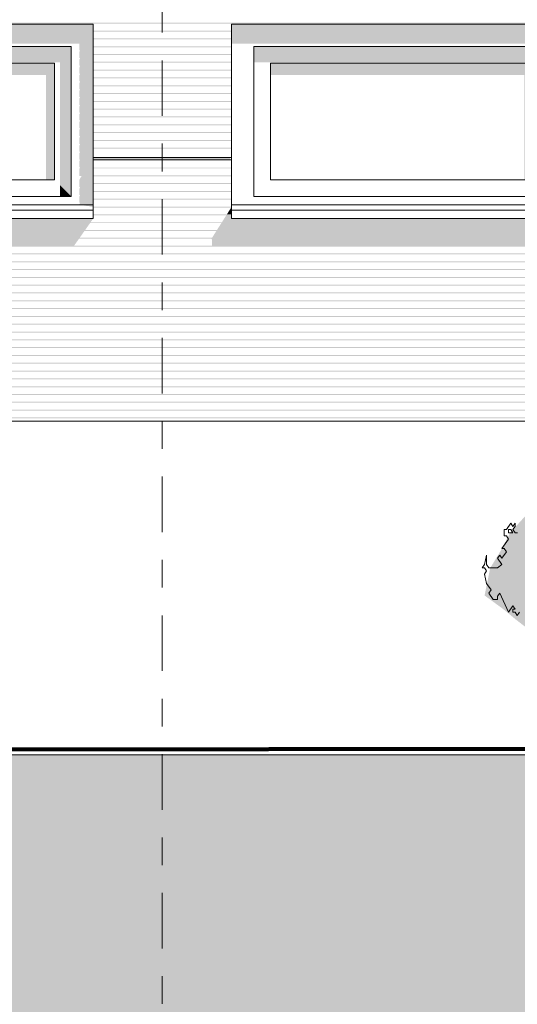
# Model space of a CAD drawing. Header units: metres. Extents: x -111 to -1, y -8 to 26.
# Tile 95 of 209: x -28.26 to -26.47, y -0.9 to 2.65. Entities that reach past the tile are written whole.
import ezdxf
from ezdxf.enums import TextEntityAlignment as Align

# ---------------------------------------------------------------- set-up
doc = ezdxf.new("R2010")
doc.units = ezdxf.units.M
doc.header["$MEASUREMENT"] = 0
doc.linetypes.add('Raster', pattern=[0.4, 0.2, -0.1, 0, -0.1])
for name, color, linetype in [('10 Fassade', 7, 'Continuous'), ('10 Wand außen', 7, 'Continuous'), ('60 Auffüllung gesamt', 7, 'Continuous'), ('60 Gelände 2D Übersicht', 7, 'Continuous'), ('60 Pflanzen außen', 7, 'Continuous'), ('90 Achsraster', 7, 'Continuous'), ('94 Genehmigungsplanung Bemaßung', 7, 'Continuous')]:
    doc.layers.add(name, color=color, linetype=linetype)
doc.styles.add('ERSTELLTER_STIL_1', font='arial.ttf')
doc.styles.add('ERSTELLTER_STIL_2', font='arial.ttf')
doc.dimstyles.new('ERSTELLTER_STIL__1', dxfattribs={"dimtxt": 0.25, "dimasz": 0.19, "dimexe": 0.18, "dimexo": 0.1, "dimgap": 0, "dimtad": 1, "dimtih": 1, "dimtoh": 1, "dimzin": 0, "dimdsep": 46, "dimtxsty": 'ERSTELLTER_STIL_2', "dimblk": 'ARROWHEAD_6', "dimblk1": 'ARROWHEAD_6', "dimblk2": 'ARROWHEAD_6', "dimcen": 0.09, "dimclrd": 7, "dimclre": 7, "dimclrt": 7, "dimazin": 0, "dimtfac": 1, "dimtdec": 4, "dimtmove": 0, "dimatfit": 3, "dimfxl": 1, "dimtolj": 1, "dimtzin": 0, "dimarcsym": 0})

# ---------------------------------------------------------------- blocks, each defined once
blk = doc.blocks.new('Sträucher 27[10]_1', base_point=(-25.9018, 0.0192))
at = {"layer": '60 Pflanzen außen', "linetype": 'Continuous', "lineweight": 0, "true_color": 0xffffff}
h = blk.add_hatch(color=7, dxfattribs=at)
h.paths.add_polyline_path([(-26.0718, 0.0192), (-25.8239, 0.0192), (-25.7899, 0.1082), (-25.7627, 0.0654), (-25.69, 0.0192), (-25.6424, 0.0588), (-25.5698, 0.0192), (-25.5221, 0.0555), (-25.5289, 0.0818), (-25.5357, 0.164), (-25.4994, 0.1739), (-25.4835, 0.2561), (-25.4313, 0.2561), (-25.4063, 0.3185), (-25.4086, 0.4678), (-25.3859, 0.5302), (-25.3087, 0.5237), (-25.2747, 0.5828), (-25.2906, 0.642), (-25.2815, 0.7012), (-25.2452, 0.7242), (-25.2057, 0.8129), (-25.2928, 0.9379), (-25.2724, 1.0562), (-25.2951, 1.0989), (-25.3132, 1.1811), (-25.3772, 1.2929), (-25.418, 1.2896), (-25.4453, 1.2272), (-25.502, 1.2535), (-25.4839, 1.3094), (-25.5633, 1.3751), (-25.6314, 1.385), (-25.6745, 1.3817), (-25.738, 1.2995), (-25.7267, 1.3455), (-25.7108, 1.4474), (-25.7312, 1.5074), (-25.8061, 1.4672), (-25.847, 1.4442), (-25.8855, 1.5074), (-25.9287, 1.4573), (-25.9718, 1.3949), (-25.9672, 1.3456), (-25.9582, 1.2601), (-25.9922, 1.2305), (-26.0172, 1.316), (-26.0308, 1.3883), (-26.0671, 1.3686), (-26.0966, 1.2634), (-26.1284, 1.1713), (-26.1556, 1.2502), (-26.2055, 1.2667), (-26.2873, 1.2305), (-26.3145, 1.1306), (-26.3327, 1.0616), (-26.4257, 1.0254), (-26.4393, 0.861), (-26.4961, 0.7986), (-26.5347, 0.7263), (-26.5687, 0.6704), (-26.5888, 0.5718), (-26.5211, 0.5225), (-26.4734, 0.483), (-26.4053, 0.4304), (-26.3531, 0.3778), (-26.3214, 0.3318), (-26.2896, 0.22), (-26.2147, 0.243), (-26.1398, 0.2463), (-26.1081, 0.2134), (-26.074, 0.1608), (-26.0899, 0.0885)])
h.paths.add_polyline_path([(-25.7331, 0.3054), (-25.6446, 0.4468), (-25.5992, 0.4566), (-25.606, 0.4073)], flags=0)
at = {"layer": '60 Pflanzen außen', "color": 8, "linetype": 'Continuous', "lineweight": 18}
for p, q in [((-26.4944, 0.8321), (-26.5103, 0.8092)), ((-26.4865, 0.8206), (-26.4944, 0.8321)), ((-26.4786, 0.8321), (-26.4865, 0.8206)), ((-26.4865, 0.8092), (-26.4786, 0.8206)), ((-26.4786, 0.8206), (-26.4786, 0.8321)), ((-26.5103, 0.8092), (-26.5182, 0.8092)), ((-26.5182, 0.8092), (-26.5182, 0.7863)), ((-26.5182, 0.7863), (-26.5103, 0.7863)), ((-26.5103, 0.7863), (-26.5024, 0.7748)), ((-26.5023, 0.8092), (-26.5024, 0.7977)), ((-26.5024, 0.7977), (-26.4865, 0.7977)), ((-26.4944, 0.8092), (-26.5023, 0.8092)), ((-26.4865, 0.7977), (-26.4944, 0.8092)), ((-26.4786, 0.7977), (-26.4865, 0.8092)), ((-26.4707, 0.7977), (-26.4786, 0.7977)), ((-26.5024, 0.7748), (-26.5261, 0.7405)), ((-26.5814, 0.7176), (-26.5893, 0.6833)), ((-26.5814, 0.6833), (-26.5814, 0.7176)), ((-26.534, 0.7176), (-26.5419, 0.7061)), ((-26.5261, 0.7061), (-26.534, 0.7176)), ((-26.5261, 0.7405), (-26.5182, 0.7405)), ((-26.5103, 0.729), (-26.5261, 0.7061)), ((-26.5182, 0.7405), (-26.5103, 0.729)), ((-26.5893, 0.6833), (-26.5972, 0.6718)), ((-26.5735, 0.6718), (-26.5814, 0.6833)), ((-26.5419, 0.7061), (-26.5261, 0.6832)), ((-26.5261, 0.6832), (-26.5419, 0.6718)), ((-26.5972, 0.6718), (-26.5893, 0.6718)), ((-26.5893, 0.6718), (-26.5814, 0.6604)), ((-26.5814, 0.6604), (-26.5893, 0.6489)), ((-26.5893, 0.6489), (-26.5814, 0.6146)), ((-26.5419, 0.6718), (-26.5735, 0.6718)), ((-26.5814, 0.6146), (-26.5656, 0.5917)), ((-26.5656, 0.5917), (-26.5735, 0.5802)), ((-26.5735, 0.5802), (-26.5577, 0.5573)), ((-26.5419, 0.5688), (-26.534, 0.5802)), ((-26.5419, 0.5573), (-26.5419, 0.5688)), ((-26.534, 0.5802), (-26.5024, 0.5115)), ((-26.5577, 0.5573), (-26.5419, 0.5573)), ((-26.5024, 0.5115), (-26.4866, 0.5344)), ((-26.4866, 0.5344), (-26.4787, 0.523)), ((-26.4787, 0.523), (-26.4866, 0.523)), ((-26.4866, 0.523), (-26.4866, 0.5115)), ((-26.4866, 0.5115), (-26.4787, 0.5115)), ((-26.4787, 0.5115), (-26.4708, 0.5001)), ((-26.4708, 0.5001), (-26.4629, 0.5115))]:
    blk.add_line(p, q, dxfattribs=at)
blk = doc.blocks.new('*D120', base_point=(-27236.1321, 0))
at = {"layer": '94 Genehmigungsplanung Bemaßung', "color": 7, "linetype": 'Continuous', "lineweight": 13}
for p, q in [((-58.1625, 9.3843), (-58.1625, 9.7593)), ((-17.3411, 9.3843), (-17.3411, 9.7593)), ((-58.0625, 9.6718), (-58.2625, 9.4718)), ((-17.2411, 9.6718), (-17.4411, 9.4718)), ((-58.3125, 9.5718), (-58.1625, 9.5718)), ((-58.1625, 9.5718), (-17.3411, 9.5718))]:
    blk.add_line(p, q, dxfattribs=at)
at = {"layer": '94 Genehmigungsplanung Bemaßung', "color": 7, "lineweight": 13, "insert": (-38.1808, 9.6218), "char_height": 0.25, "attachment_point": 7, "style": 'ERSTELLTER_STIL_2'}
blk.add_mtext('\\A1;{\\pql;\\fArial|b0|i0|c0|p0;\\W1.000000;40,82}', dxfattribs=at)
blk = doc.blocks.new('ARROWHEAD_6')
at = {"color": 0, "linetype": 'Continuous', "lineweight": 0}
for p, q in [((-0.5, -0.5), (0.5, 0.5)), ((0, 0), (-1, 0))]:
    blk.add_line(p, q, dxfattribs=at)
blk = doc.blocks.new('Standard-Rastermarker[19]_1', base_point=(-27.7511, 10))
at = {"layer": '90 Achsraster', "color": 14, "linetype": 'Raster', "lineweight": 18, "true_color": 0xa80000}
blk.add_line((-27.7511, 9), (-27.7511, -1), dxfattribs=at)
at = {"layer": '90 Achsraster', "color": 14, "lineweight": 18, "true_color": 0xa80000, "style": 'ERSTELLTER_STIL_1'}
for tag, p in [('AC_MarkerText_1_0', (-27.7511, 10.5)), ('AC_MarkerText_1_1', (-27.7511, -2.2))]:
    blk.add_attdef(tag, text='', height=0.3, rotation=360, dxfattribs=at).set_placement(p, align=Align.TOP_CENTER)

msp = doc.modelspace()

# ---------------------------------------------------------------- hatches: boundary and pattern name
at = {"layer": '10 Fassade', "linetype": 'Continuous', "lineweight": 0, "true_color": 0x000000}
for points in [[(-37.7011, 2.6354), (-37.7011, 2.6324), (-17.8011, 2.6324), (-17.8011, 2.6354)], [(-37.7011, 2.6319), (-17.9665, 2.6319), (-17.964, 2.6294), (-17.8274, 2.6294), (-17.8299, 2.6319), (-17.8011, 2.6319), (-17.8011, 2.6324), (-37.7011, 2.6324)], [(-27.9997, 2.6073), (-27.9997, 2.6043), (-27.5011, 2.6043), (-27.5011, 2.6073)], [(-27.9997, 2.6038), (-27.5036, 2.6038), (-27.5011, 2.6043), (-27.9997, 2.6043)], [(-27.9997, 2.5791), (-27.9997, 2.5761), (-27.5011, 2.5761), (-27.5011, 2.5791)], [(-27.9997, 2.5756), (-27.5036, 2.5756), (-27.5011, 2.5761), (-27.9997, 2.5761)], [(-27.9997, 2.551), (-27.9997, 2.548), (-27.5011, 2.548), (-27.5011, 2.551)], [(-27.9997, 2.5475), (-27.5036, 2.5475), (-27.5011, 2.548), (-27.9997, 2.548)], [(-27.9997, 2.5229), (-27.9997, 2.5199), (-27.5011, 2.5199), (-27.5011, 2.5229)], [(-27.9997, 2.5193), (-27.5036, 2.5193), (-27.5011, 2.5199), (-27.9997, 2.5199)], [(-27.9997, 2.4947), (-27.9997, 2.4917), (-27.5011, 2.4917), (-27.5011, 2.4947)], [(-27.9997, 2.4912), (-27.5036, 2.4912), (-27.5011, 2.4917), (-27.9997, 2.4917)], [(-27.9997, 2.4666), (-27.9997, 2.4636), (-27.5011, 2.4636), (-27.5011, 2.4666)], [(-27.9997, 2.4631), (-27.5036, 2.4631), (-27.5011, 2.4636), (-27.9997, 2.4636)], [(-27.9997, 2.4384), (-27.9997, 2.4354), (-27.5011, 2.4354), (-27.5011, 2.4384)], [(-27.9997, 2.4349), (-27.5036, 2.4349), (-27.5011, 2.4354), (-27.9997, 2.4354)], [(-27.9997, 2.4103), (-27.9997, 2.4073), (-27.5011, 2.4073), (-27.5011, 2.4103)], [(-27.9997, 2.4068), (-27.5036, 2.4068), (-27.5011, 2.4073), (-27.9997, 2.4073)], [(-27.9997, 2.3821), (-27.9997, 2.3791), (-27.5011, 2.3791), (-27.5011, 2.3821)], [(-27.9997, 2.3786), (-27.5036, 2.3786), (-27.5011, 2.3791), (-27.9997, 2.3791)], [(-27.9997, 2.354), (-27.9997, 2.351), (-27.5011, 2.351), (-27.5011, 2.354)], [(-27.9997, 2.3505), (-27.5036, 2.3505), (-27.5011, 2.351), (-27.9997, 2.351)], [(-27.9997, 2.3259), (-27.9997, 2.3229), (-27.5011, 2.3229), (-27.5011, 2.3259)], [(-27.9997, 2.3223), (-27.5036, 2.3223), (-27.5011, 2.3229), (-27.9997, 2.3229)], [(-27.9997, 2.2977), (-27.9997, 2.2947), (-27.5011, 2.2947), (-27.5011, 2.2977)], [(-27.9997, 2.2942), (-27.5036, 2.2942), (-27.5011, 2.2947), (-27.9997, 2.2947)], [(-27.9997, 2.2696), (-27.9997, 2.2666), (-27.5011, 2.2666), (-27.5011, 2.2696)], [(-27.9997, 2.2661), (-27.5036, 2.2661), (-27.5011, 2.2666), (-27.9997, 2.2666)], [(-27.9997, 2.2414), (-27.9997, 2.2384), (-27.5011, 2.2384), (-27.5011, 2.2414)], [(-27.9997, 2.2379), (-27.5036, 2.2379), (-27.5011, 2.2384), (-27.9997, 2.2384)], [(-27.9997, 2.2133), (-27.9997, 2.2103), (-27.5011, 2.2103), (-27.5011, 2.2133)], [(-27.9997, 2.2098), (-27.5036, 2.2098), (-27.5011, 2.2103), (-27.9997, 2.2103)], [(-27.9997, 2.1851), (-27.9997, 2.1821), (-27.5011, 2.1821), (-27.5011, 2.1851)], [(-27.9997, 2.1816), (-27.5036, 2.1816), (-27.5011, 2.1821), (-27.9997, 2.1821)], [(-27.9997, 2.1505), (-27.9997, 2.145), (-27.5066, 2.145), (-27.5059, 2.1473), (-27.5059, 2.1505)], [(-27.9997, 2.145), (-27.9997, 2.1429), (-27.5068, 2.1429), (-27.5066, 2.145)], [(-27.9997, 2.1429), (-27.9997, 2.142), (-27.5071, 2.142), (-27.5066, 2.1427), (-27.5068, 2.1429)], [(-27.5011, 2.1139), (-27.9997, 2.1139), (-27.9997, 2.1109), (-27.5011, 2.1109)], [(-27.9997, 2.1109), (-27.9997, 2.1104), (-27.5036, 2.1104), (-27.5011, 2.1109)], [(-27.5011, 2.0857), (-27.9997, 2.0857), (-27.9997, 2.0827), (-27.5011, 2.0827)], [(-27.9997, 2.0827), (-27.9997, 2.0822), (-27.5036, 2.0822), (-27.5011, 2.0827)], [(-27.5011, 2.0576), (-27.9997, 2.0576), (-27.9997, 2.0546), (-27.5011, 2.0546)], [(-27.9997, 2.0546), (-27.9997, 2.0541), (-27.5036, 2.0541), (-27.5011, 2.0546)], [(-27.5011, 2.0294), (-27.9997, 2.0294), (-27.9997, 2.0264), (-27.5011, 2.0264)], [(-27.9997, 2.0264), (-27.9997, 2.0259), (-27.5036, 2.0259), (-27.5011, 2.0264)], [(-27.5011, 2.0013), (-27.9997, 2.0013), (-27.9997, 1.9983), (-27.5011, 1.9983)], [(-27.9997, 1.9983), (-27.9997, 1.9978), (-27.5036, 1.9978), (-27.5011, 1.9983)], [(-27.5011, 1.9732), (-27.9997, 1.9732), (-27.9997, 1.9701), (-27.5011, 1.9701)], [(-27.9997, 1.9696), (-27.5036, 1.9696), (-27.5025, 1.9699), (-27.5039, 1.9672), (-27.5011, 1.9672), (-27.5011, 1.9701), (-27.9997, 1.9701)], [(-27.5039, 1.9672), (-27.5179, 1.945), (-27.5011, 1.945), (-27.5011, 1.9672)], [(-37.7011, 1.9139), (-17.8011, 1.9139), (-17.8011, 1.9169), (-37.7011, 1.9169)], [(-32.5357, 1.9169), (-28.009, 1.9169), (-27.9997, 1.93), (-32.5011, 1.93), (-32.5011, 1.939), (-32.5217, 1.939)], [(-27.5011, 1.945), (-27.9997, 1.945), (-27.9997, 1.942), (-27.5011, 1.942)], [(-27.9997, 1.9415), (-27.5204, 1.9415), (-27.5217, 1.939), (-27.5011, 1.939), (-27.5011, 1.942), (-27.9997, 1.942)], [(-27.5357, 1.9169), (-23.009, 1.9169), (-22.9997, 1.93), (-27.5011, 1.93), (-27.5011, 1.939), (-27.5217, 1.939)], [(-37.7011, 1.9139), (-37.7011, 1.9134), (-37.5382, 1.9134), (-37.5395, 1.9109), (-33.0132, 1.9109), (-33.0115, 1.9134), (-32.5382, 1.9134), (-32.5395, 1.9109), (-28.0132, 1.9109), (-28.0115, 1.9134), (-27.5382, 1.9134), (-27.5395, 1.9109), (-23.0132, 1.9109), (-23.0115, 1.9134), (-22.5455, 1.9134), (-22.5468, 1.9109), (-18.0146, 1.9109), (-18.0129, 1.9134), (-17.9665, 1.9134), (-17.964, 1.9109), (-17.8274, 1.9109), (-17.8299, 1.9134), (-17.8011, 1.9134), (-17.8011, 1.9139)], [(-37.7011, 1.8887), (-37.7011, 1.8857), (-17.8011, 1.8857), (-17.8011, 1.8887)], [(-37.7011, 1.8857), (-37.7011, 1.8852), (-37.556, 1.8852), (-37.5574, 1.8827), (-33.0331, 1.8827), (-33.0314, 1.8852), (-32.556, 1.8852), (-32.5574, 1.8827), (-28.0331, 1.8827), (-28.0314, 1.8852), (-27.556, 1.8852), (-27.5574, 1.8827), (-23.0331, 1.8827), (-23.0314, 1.8852), (-22.5633, 1.8852), (-22.5646, 1.8827), (-18.0345, 1.8827), (-18.0328, 1.8852), (-17.9665, 1.8852), (-17.964, 1.8827), (-17.8274, 1.8827), (-17.8299, 1.8852), (-17.8033, 1.8852), (-17.805, 1.8827), (-17.8011, 1.8827), (-17.8011, 1.8857)], [(-32.5574, 1.8827), (-32.5711, 1.861), (-32.5711, 1.8606), (-28.0488, 1.8606), (-28.0331, 1.8827)], [(-32.5395, 1.9109), (-32.5536, 1.8887), (-28.0289, 1.8887), (-28.0132, 1.9109)], [(-27.5711, 1.8606), (-23.0488, 1.8606), (-23.0331, 1.8827), (-27.5574, 1.8827), (-27.5711, 1.861)], [(-27.5395, 1.9109), (-27.5536, 1.8887), (-23.0289, 1.8887), (-23.0132, 1.9109)], [(-37.7011, 1.8606), (-37.7011, 1.8576), (-17.8011, 1.8576), (-17.8011, 1.8606)], [(-37.7011, 1.8571), (-37.5736, 1.8571), (-37.5711, 1.8546), (-33.053, 1.8546), (-33.0513, 1.8571), (-32.5736, 1.8571), (-32.5711, 1.8546), (-28.053, 1.8546), (-28.0513, 1.8571), (-27.5736, 1.8571), (-27.5711, 1.8546), (-23.053, 1.8546), (-23.0513, 1.8571), (-22.5809, 1.8571), (-22.5784, 1.8546), (-18.0544, 1.8546), (-18.0527, 1.8571), (-17.9665, 1.8571), (-17.964, 1.8546), (-17.8274, 1.8546), (-17.8299, 1.8571), (-17.8232, 1.8571), (-17.8249, 1.8546), (-17.8019, 1.8546), (-17.8011, 1.8558), (-17.8011, 1.8576), (-37.7011, 1.8576)], [(-28.053, 1.8546), (-32.5711, 1.8546), (-32.5711, 1.8324), (-28.0687, 1.8324)], [(-23.053, 1.8546), (-27.5711, 1.8546), (-27.5711, 1.8324), (-23.0687, 1.8324)], [(-37.7011, 1.8294), (-17.8011, 1.8294), (-17.8011, 1.8324), (-37.7011, 1.8324)], [(-37.7011, 1.8289), (-37.5736, 1.8289), (-37.573, 1.8283), (-33.0716, 1.8283), (-33.0712, 1.8289), (-32.5736, 1.8289), (-32.573, 1.8283), (-28.0716, 1.8283), (-28.0712, 1.8289), (-27.5736, 1.8289), (-27.573, 1.8283), (-23.0716, 1.8283), (-23.0712, 1.8289), (-22.5809, 1.8289), (-22.5803, 1.8283), (-18.073, 1.8283), (-18.0726, 1.8289), (-17.9665, 1.8289), (-17.964, 1.8264), (-17.8218, 1.8264), (-17.8201, 1.8289), (-17.8011, 1.8289), (-17.8011, 1.8294), (-37.7011, 1.8294)], [(-37.7011, 1.8043), (-37.7011, 1.8013), (-17.8011, 1.8013), (-17.8011, 1.8043)], [(-37.7011, 1.8008), (-17.9665, 1.8008), (-17.964, 1.7983), (-17.8274, 1.7983), (-17.8299, 1.8008), (-17.8011, 1.8008), (-17.8011, 1.8013), (-37.7011, 1.8013)], [(-37.7011, 1.7731), (-17.8011, 1.7731), (-17.8011, 1.7762), (-37.7011, 1.7762)], [(-37.7011, 1.7726), (-17.9693, 1.7726), (-17.9669, 1.7702), (-17.8274, 1.7702), (-17.8299, 1.7726), (-17.8011, 1.7726), (-17.8011, 1.7731), (-37.7011, 1.7731)], [(-37.7011, 1.745), (-17.8011, 1.745), (-17.8011, 1.748), (-37.7011, 1.748)], [(-37.7011, 1.7445), (-17.9693, 1.7445), (-17.9669, 1.742), (-17.8274, 1.742), (-17.8299, 1.7445), (-17.8011, 1.7445), (-17.8011, 1.745), (-37.7011, 1.745)], [(-37.7011, 1.7199), (-37.7011, 1.7169), (-17.8011, 1.7169), (-17.8011, 1.7199)], [(-37.7011, 1.7163), (-17.9665, 1.7163), (-17.964, 1.7139), (-17.8274, 1.7139), (-17.8299, 1.7163), (-17.8011, 1.7163), (-17.8011, 1.7169), (-37.7011, 1.7169)], [(-37.7011, 1.6917), (-37.7011, 1.6887), (-17.8011, 1.6887), (-17.8011, 1.6917)], [(-37.7011, 1.6882), (-17.9665, 1.6882), (-17.964, 1.6857), (-17.8274, 1.6857), (-17.8299, 1.6882), (-17.8011, 1.6882), (-17.8011, 1.6887), (-37.7011, 1.6887)], [(-37.7011, 1.6636), (-37.7011, 1.6606), (-17.8011, 1.6606), (-17.8011, 1.6636)], [(-37.7011, 1.6601), (-17.9665, 1.6601), (-17.964, 1.6576), (-17.8274, 1.6576), (-17.8299, 1.6601), (-17.8011, 1.6601), (-17.8011, 1.6606), (-37.7011, 1.6606)], [(-37.7011, 1.6354), (-37.7011, 1.6324), (-17.8011, 1.6324), (-17.8011, 1.6354)], [(-37.7011, 1.6319), (-17.9665, 1.6319), (-17.964, 1.6294), (-17.8274, 1.6294), (-17.8299, 1.6319), (-17.8011, 1.6319), (-17.8011, 1.6324), (-37.7011, 1.6324)], [(-17.8011, 1.6073), (-37.7011, 1.6073), (-37.7011, 1.6043), (-17.8011, 1.6043)], [(-37.7011, 1.6038), (-17.9665, 1.6038), (-17.964, 1.6013), (-17.8274, 1.6013), (-17.8299, 1.6038), (-17.8011, 1.6038), (-17.8011, 1.6043), (-37.7011, 1.6043)], [(-37.7011, 1.5761), (-17.8011, 1.5761), (-17.8011, 1.5791), (-37.7011, 1.5791)], [(-37.7011, 1.5756), (-17.9665, 1.5756), (-17.964, 1.5732), (-17.8274, 1.5732), (-17.8299, 1.5756), (-17.8011, 1.5756), (-17.8011, 1.5761), (-37.7011, 1.5761)], [(-37.7011, 1.548), (-17.8011, 1.548), (-17.8011, 1.551), (-37.7011, 1.551)], [(-37.7011, 1.5475), (-17.9665, 1.5475), (-17.964, 1.545), (-17.8274, 1.545), (-17.8299, 1.5475), (-17.8011, 1.5475), (-17.8011, 1.548), (-37.7011, 1.548)], [(-37.7011, 1.5199), (-17.8011, 1.5199), (-17.8011, 1.5229), (-37.7011, 1.5229)], [(-37.7011, 1.5193), (-17.9665, 1.5193), (-17.964, 1.5169), (-17.8274, 1.5169), (-17.8299, 1.5193), (-17.8011, 1.5193), (-17.8011, 1.5199), (-37.7011, 1.5199)], [(-37.7011, 1.4947), (-37.7011, 1.4917), (-17.8011, 1.4917), (-17.8011, 1.4947)], [(-37.7011, 1.4912), (-17.9665, 1.4912), (-17.964, 1.4887), (-17.8274, 1.4887), (-17.8299, 1.4912), (-17.8011, 1.4912), (-17.8011, 1.4917), (-37.7011, 1.4917)], [(-37.7011, 1.4636), (-17.8011, 1.4636), (-17.8011, 1.4666), (-37.7011, 1.4666)], [(-37.7011, 1.4631), (-17.9665, 1.4631), (-17.964, 1.4606), (-17.8274, 1.4606), (-17.8299, 1.4631), (-17.8011, 1.4631), (-17.8011, 1.4636), (-37.7011, 1.4636)], [(-37.7011, 1.4354), (-17.8011, 1.4354), (-17.8011, 1.4384), (-37.7011, 1.4384)], [(-37.7011, 1.4349), (-17.9665, 1.4349), (-17.964, 1.4324), (-17.8274, 1.4324), (-17.8299, 1.4349), (-17.8011, 1.4349), (-17.8011, 1.4354), (-37.7011, 1.4354)], [(-17.8011, 1.4103), (-37.7011, 1.4103), (-37.7011, 1.4073), (-17.8011, 1.4073)], [(-37.7011, 1.4068), (-17.9665, 1.4068), (-17.964, 1.4043), (-17.8274, 1.4043), (-17.8299, 1.4068), (-17.8011, 1.4068), (-17.8011, 1.4073), (-37.7011, 1.4073)], [(-17.8011, 1.3821), (-37.7011, 1.3821), (-37.7011, 1.3791), (-17.8011, 1.3791)], [(-37.7011, 1.3786), (-17.9665, 1.3786), (-17.964, 1.3761), (-17.8274, 1.3761), (-17.8299, 1.3786), (-17.8011, 1.3786), (-17.8011, 1.3791), (-37.7011, 1.3791)], [(-37.7011, 1.351), (-17.8011, 1.351), (-17.8011, 1.354), (-37.7011, 1.354)], [(-37.7011, 1.3505), (-17.9665, 1.3505), (-17.964, 1.348), (-17.8274, 1.348), (-17.8299, 1.3505), (-17.8011, 1.3505), (-17.8011, 1.351), (-37.7011, 1.351)], [(-37.7011, 1.3229), (-17.8011, 1.3229), (-17.8011, 1.3259), (-37.7011, 1.3259)], [(-37.7011, 1.3223), (-17.9665, 1.3223), (-17.964, 1.3199), (-17.8274, 1.3199), (-17.8299, 1.3223), (-17.8011, 1.3223), (-17.8011, 1.3229), (-37.7011, 1.3229)], [(-37.7011, 1.2947), (-17.8011, 1.2947), (-17.8011, 1.2977), (-37.7011, 1.2977)], [(-37.7011, 1.2942), (-17.9665, 1.2942), (-17.964, 1.2917), (-17.8274, 1.2917), (-17.8299, 1.2942), (-17.8011, 1.2942), (-17.8011, 1.2947), (-37.7011, 1.2947)], [(-37.7011, 1.2666), (-17.8011, 1.2666), (-17.8011, 1.2696), (-37.7011, 1.2696)], [(-37.7011, 1.2661), (-17.9665, 1.2661), (-17.964, 1.2636), (-17.8274, 1.2636), (-17.8299, 1.2661), (-17.8011, 1.2661), (-17.8011, 1.2666), (-37.7011, 1.2666)], [(-37.7011, 1.2384), (-17.8011, 1.2384), (-17.8011, 1.2414), (-37.7011, 1.2414)], [(-37.7011, 1.2379), (-17.9665, 1.2379), (-17.964, 1.2354), (-17.8274, 1.2354), (-17.8299, 1.2379), (-17.8011, 1.2379), (-17.8011, 1.2384), (-37.7011, 1.2384)], [(-37.7011, 1.2133), (-37.7011, 1.2103), (-17.8011, 1.2103), (-17.8011, 1.2133)], [(-37.7011, 1.2098), (-17.9665, 1.2098), (-17.964, 1.2073), (-17.8274, 1.2073), (-17.8299, 1.2098), (-17.8011, 1.2098), (-17.8011, 1.2103), (-37.7011, 1.2103)]]:
    msp.add_hatch(color=18, dxfattribs=at).paths.add_polyline_path(points)
at = {"layer": '10 Wand außen', "linetype": 'Continuous', "lineweight": 0, "true_color": 0x000000}
for points in [[(-27.9997, 2.63), (-32.5011, 2.63), (-32.4312, 2.5601), (-28.0696, 2.5601)], [(-28.0696, 2.5601), (-28.0491, 2.5601), (-28.0497, 2.5587), (-28.0497, 2.5366), (-28.0472, 2.5366), (-28.0497, 2.5306), (-28.0497, 2.5084), (-28.0472, 2.5084), (-28.0497, 2.5024), (-28.0497, 2.4803), (-28.0472, 2.4803), (-28.0497, 2.4743), (-28.0497, 2.4521), (-28.0472, 2.4521), (-28.0497, 2.4461), (-28.0497, 2.424), (-28.0472, 2.424), (-28.0497, 2.418), (-28.0497, 2.3959), (-28.0472, 2.3959), (-28.0497, 2.3899), (-28.0497, 2.3677), (-28.0472, 2.3677), (-28.0497, 2.3617), (-28.0497, 2.3396), (-28.0472, 2.3396), (-28.0497, 2.3336), (-28.0497, 2.3114), (-28.0472, 2.3114), (-28.0497, 2.3054), (-28.0497, 2.2833), (-28.0472, 2.2833), (-28.0497, 2.2773), (-28.0497, 2.2551), (-28.0472, 2.2551), (-28.0497, 2.2491), (-28.0497, 2.227), (-28.0472, 2.227), (-28.0497, 2.221), (-28.0497, 2.1989), (-28.0472, 2.1989), (-28.0497, 2.1929), (-28.0497, 2.1707), (-28.0472, 2.1707), (-28.0497, 2.1647), (-28.0497, 2.1426), (-28.0472, 2.1426), (-28.0497, 2.1366), (-28.0497, 2.1144), (-28.0472, 2.1144), (-28.0497, 2.1084), (-28.0497, 2.0833), (-28.0477, 2.0827), (-28.0417, 2.0827), (-28.0467, 2.0755), (-28.0488, 2.0717), (-28.0497, 2.0683), (-28.0497, 2.0432), (-28.0472, 2.0432), (-28.0497, 2.0372), (-28.0497, 2.015), (-28.0472, 2.015), (-28.0497, 2.009), (-28.0497, 1.9869), (-28.0472, 1.9869), (-28.0497, 1.9809), (-28.0497, 1.98), (-27.9997, 1.98), (-27.9997, 2.63)], [(-27.5011, 2.63), (-27.5011, 2.5601), (-27.4312, 2.5601)], [(-22.9997, 2.63), (-27.5011, 2.63), (-27.4312, 2.5601), (-23.0696, 2.5601)], [(-29.165, 2.55), (-29.0896, 2.4934), (-28.1363, 2.4934), (-28.0797, 2.55)], [(-28.1363, 2.4934), (-28.1197, 2.4934), (-28.1197, 2.05), (-28.0797, 2.01), (-28.0797, 2.55)], [(-27.4211, 2.55), (-27.4211, 2.4934), (-27.3645, 2.4934)], [(-27.4211, 2.55), (-27.3645, 2.4934), (-26.4123, 2.4934), (-26.3557, 2.55)], [(-28.1397, 2.49), (-29.085, 2.49), (-29.085, 2.4476), (-28.1697, 2.4476), (-28.1697, 2.07), (-28.1397, 2.07)], [(-26.4157, 2.49), (-27.3611, 2.49), (-27.3611, 2.4476), (-26.4457, 2.4476), (-26.4457, 2.07), (-26.4157, 2.07)], [(-28.1197, 2.01), (-28.0797, 2.01), (-28.1197, 2.05)], [(-27.9997, 1.98), (-28.0497, 1.98), (-28.0362, 1.9778), (-28.0337, 1.9778), (-28.0324, 1.9771), (-28.0184, 1.9748), (-28.0159, 1.9748), (-28.0146, 1.9742), (-28.0006, 1.9718), (-27.9997, 1.9718)]]:
    msp.add_hatch(color=18, dxfattribs=at).paths.add_polyline_path(points)
at = {"layer": '60 Auffüllung gesamt', "linetype": 'Continuous', "lineweight": 18, "true_color": 0xffa8a8}
h = msp.add_hatch(dxfattribs=at)
h.set_pattern_fill('Boden__gewachsen_0001', color=21, style=0, pattern_type=2)
h.set_pattern_definition([(45, (-27236.1321, 0), (-0.2121320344, 0.2121320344), []), (45, (-27236.2028, 0.0707), (-0.424264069, 0.424264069), []), (45, (-27236.2735, 0.1414), (-0.424264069, 0.424264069), []), (135, (-27236.34423, 0.21213), (0.07071067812, 0.07071067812), [0.3, -0.3])])
h.paths.add_polyline_path([(-111.2436, -1.5701), (-104.7799, -1.5203), (-101.3177, -1.5261), (-81.1349, -1.6859), (-78.0305, -1.6923), (-73.0924, -1.2973), (-53.2761, -1.4627), (-37.9393, -1.2031), (-33.9251, -1.5799), (-30.5758, -1.539), (-30.5297, -1.5398), (-18.2829, -1.4943), (-18.1757, -1.4962), (-18.0684, -1.4982), (-17.9612, -1.5002), (-17.8543, -1.5021), (-17.7478, -1.5041), (-10.3433, -1.3808), (-2.348, -1.2492), (-2.348, -2.5), (-2.3419, -2.5), (-2.3419, -0.5242), (-2.7288, -0.5145), (-3.1755, -0.498), (-3.1746, -0.4985), (-3.1746, -0.5015), (-3.1772, -0.503), (-3.1798, -0.5015), (-3.1798, -0.4985), (-3.1787, -0.4979), (-3.1872, -0.4976), (-3.1856, -0.4985), (-3.1856, -0.5015), (-3.1882, -0.503), (-3.1908, -0.5015), (-3.1908, -0.4985), (-3.1891, -0.4975), (-16.6165, 0), (-17.1837, 0), (-17.2367, -0.0004), (-60.0718, -0.0088), (-60.9134, 0), (-63.3853, 0), (-64.4135, -0.0089), (-107.7138, -0.0237), (-108.6391, -0.0237), (-108.9048, -0.0619), (-111.2436, -0.8438)])
h.paths.add_polyline_path([(-10.9964, -0.5607), (-10.9938, -0.5592), (-10.9912, -0.5607), (-10.9912, -0.5637), (-10.9938, -0.5652), (-10.9964, -0.5637)], flags=0)
h.paths.add_polyline_path([(-10.9938, -0.7652), (-10.9964, -0.7637), (-10.9964, -0.7607), (-10.9938, -0.7592), (-10.9912, -0.7607), (-10.9912, -0.7637)], flags=0)
h.paths.add_polyline_path([(-10.9964, -0.3637), (-10.9964, -0.3607), (-10.9938, -0.3592), (-10.9912, -0.3607), (-10.9912, -0.3637), (-10.9938, -0.3652)], flags=0)
h.paths.add_polyline_path([(-10.9828, -0.5652), (-10.9854, -0.5637), (-10.9854, -0.5607), (-10.9828, -0.5592), (-10.9802, -0.5607), (-10.9802, -0.5637)], flags=0)
h.paths.add_polyline_path([(-10.9854, -0.3607), (-10.9828, -0.3592), (-10.9802, -0.3607), (-10.9802, -0.3637), (-10.9828, -0.3652), (-10.9854, -0.3637)], flags=0)
h.paths.add_polyline_path([(-10.9854, -0.7607), (-10.9828, -0.7592), (-10.9802, -0.7607), (-10.9802, -0.7637), (-10.9828, -0.7652), (-10.9854, -0.7637)], flags=0)
h.paths.add_polyline_path([(-3.1908, -1.0985), (-3.1882, -1.097), (-3.1856, -1.0985), (-3.1856, -1.1015), (-3.1882, -1.103), (-3.1908, -1.1015)], flags=0)
h.paths.add_polyline_path([(-3.1908, -0.7015), (-3.1908, -0.6985), (-3.1882, -0.697), (-3.1856, -0.6985), (-3.1856, -0.7015), (-3.1882, -0.703)], flags=0)
h.paths.add_polyline_path([(-3.1908, -0.8985), (-3.1882, -0.897), (-3.1856, -0.8985), (-3.1856, -0.9015), (-3.1882, -0.903), (-3.1908, -0.9015)], flags=0)
h.paths.add_polyline_path([(-3.1798, -0.7015), (-3.1798, -0.6985), (-3.1772, -0.697), (-3.1746, -0.6985), (-3.1746, -0.7015), (-3.1772, -0.703)], flags=0)
h.paths.add_polyline_path([(-3.1798, -1.1015), (-3.1798, -1.0985), (-3.1772, -1.097), (-3.1746, -1.0985), (-3.1746, -1.1015), (-3.1772, -1.103)], flags=0)
h.paths.add_polyline_path([(-3.1798, -0.8985), (-3.1772, -0.897), (-3.1746, -0.8985), (-3.1746, -0.9015), (-3.1772, -0.903), (-3.1798, -0.9015)], flags=0)

# ---------------------------------------------------------------- linework, layer by layer
at = {"layer": '10 Fassade', "color": 7, "linetype": 'Continuous', "lineweight": 13}
for p, q in [((-32.5011, 2.63), (-27.9997, 2.63)), ((-27.9997, 2.6294), (-27.9997, 2.63)), ((-27.9997, 2.6294), (-27.9997, 2.6073)), ((-27.5011, 2.6294), (-27.5011, 2.63)), ((-27.5011, 2.63), (-22.9997, 2.63)), ((-27.5011, 2.6294), (-27.5011, 2.6073)), ((-27.9997, 2.6073), (-27.9997, 2.6043)), ((-27.9997, 2.6013), (-27.9997, 2.6043)), ((-27.9997, 2.6013), (-27.9997, 2.5791)), ((-27.5011, 2.6073), (-27.5011, 2.6043)), ((-27.5011, 2.6013), (-27.5011, 2.6043)), ((-27.5011, 2.6013), (-27.5011, 2.5791)), ((-27.9997, 2.5791), (-27.9997, 2.5761)), ((-27.9997, 2.5732), (-27.9997, 2.5761)), ((-27.9997, 2.5732), (-27.9997, 2.551)), ((-27.5011, 2.5791), (-27.5011, 2.5761)), ((-27.5011, 2.5732), (-27.5011, 2.5761)), ((-27.5011, 2.5732), (-27.5011, 2.551)), ((-27.9997, 2.551), (-27.9997, 2.548)), ((-27.9997, 2.545), (-27.9997, 2.548)), ((-27.9997, 2.545), (-27.9997, 2.5229)), ((-27.9997, 2.5229), (-27.9997, 2.5199)), ((-27.9997, 2.5169), (-27.9997, 2.5199)), ((-27.5011, 2.551), (-27.5011, 2.548)), ((-27.5011, 2.545), (-27.5011, 2.548)), ((-27.5011, 2.545), (-27.5011, 2.5229)), ((-27.5011, 2.5229), (-27.5011, 2.5199)), ((-27.5011, 2.5169), (-27.5011, 2.5199)), ((-27.9997, 2.5169), (-27.9997, 2.4947)), ((-27.9997, 2.4947), (-27.9997, 2.4917)), ((-27.9997, 2.4887), (-27.9997, 2.4917)), ((-27.9997, 2.4887), (-27.9997, 2.4666)), ((-27.5011, 2.5169), (-27.5011, 2.4947)), ((-27.5011, 2.4947), (-27.5011, 2.4917)), ((-27.5011, 2.4887), (-27.5011, 2.4917)), ((-27.5011, 2.4887), (-27.5011, 2.4666)), ((-27.9997, 2.4666), (-27.9997, 2.4636)), ((-27.9997, 2.4606), (-27.9997, 2.4636)), ((-27.9997, 2.4606), (-27.9997, 2.4384)), ((-27.5011, 2.4666), (-27.5011, 2.4636)), ((-27.5011, 2.4606), (-27.5011, 2.4636)), ((-27.5011, 2.4606), (-27.5011, 2.4384)), ((-27.9997, 2.4384), (-27.9997, 2.4354)), ((-27.9997, 2.4324), (-27.9997, 2.4354)), ((-27.9997, 2.4324), (-27.9997, 2.4103)), ((-27.5011, 2.4384), (-27.5011, 2.4354)), ((-27.5011, 2.4324), (-27.5011, 2.4354)), ((-27.5011, 2.4324), (-27.5011, 2.4103)), ((-27.9997, 2.4103), (-27.9997, 2.4073)), ((-27.9997, 2.4043), (-27.9997, 2.4073)), ((-27.9997, 2.4043), (-27.9997, 2.3821)), ((-27.9997, 2.3821), (-27.9997, 2.3791)), ((-27.9997, 2.3761), (-27.9997, 2.3791)), ((-27.5011, 2.4103), (-27.5011, 2.4073)), ((-27.5011, 2.4043), (-27.5011, 2.4073)), ((-27.5011, 2.4043), (-27.5011, 2.3821)), ((-27.5011, 2.3821), (-27.5011, 2.3791)), ((-27.5011, 2.3761), (-27.5011, 2.3791)), ((-27.9997, 2.3761), (-27.9997, 2.354)), ((-27.9997, 2.354), (-27.9997, 2.351)), ((-27.9997, 2.348), (-27.9997, 2.351)), ((-27.9997, 2.348), (-27.9997, 2.3259)), ((-27.5011, 2.3761), (-27.5011, 2.354)), ((-27.5011, 2.354), (-27.5011, 2.351)), ((-27.5011, 2.348), (-27.5011, 2.351)), ((-27.5011, 2.348), (-27.5011, 2.3259)), ((-27.9997, 2.3259), (-27.9997, 2.3229)), ((-27.9997, 2.3199), (-27.9997, 2.3229)), ((-27.9997, 2.3199), (-27.9997, 2.2977)), ((-27.5011, 2.3259), (-27.5011, 2.3229)), ((-27.5011, 2.3199), (-27.5011, 2.3229)), ((-27.5011, 2.3199), (-27.5011, 2.2977)), ((-27.9997, 2.2977), (-27.9997, 2.2947)), ((-27.9997, 2.2917), (-27.9997, 2.2947)), ((-27.9997, 2.2917), (-27.9997, 2.2696)), ((-27.5011, 2.2977), (-27.5011, 2.2947)), ((-27.5011, 2.2917), (-27.5011, 2.2947)), ((-27.5011, 2.2917), (-27.5011, 2.2696)), ((-27.9997, 2.2696), (-27.9997, 2.2666)), ((-27.9997, 2.2636), (-27.9997, 2.2666)), ((-27.9997, 2.2636), (-27.9997, 2.2414)), ((-27.9997, 2.2414), (-27.9997, 2.2384)), ((-27.9997, 2.2354), (-27.9997, 2.2384)), ((-27.9997, 2.2354), (-27.9997, 2.2133)), ((-27.5011, 2.2696), (-27.5011, 2.2666)), ((-27.5011, 2.2636), (-27.5011, 2.2666)), ((-27.5011, 2.2636), (-27.5011, 2.2414)), ((-27.5011, 2.2414), (-27.5011, 2.2384)), ((-27.5011, 2.2354), (-27.5011, 2.2384)), ((-27.5011, 2.2354), (-27.5011, 2.2133)), ((-27.9997, 2.2133), (-27.9997, 2.2103)), ((-27.9997, 2.2073), (-27.9997, 2.2103)), ((-27.9997, 2.2073), (-27.9997, 2.1851)), ((-27.5011, 2.2133), (-27.5011, 2.2103)), ((-27.5011, 2.2073), (-27.5011, 2.2103)), ((-27.5011, 2.2073), (-27.5011, 2.1851)), ((-27.9997, 2.1851), (-27.9997, 2.1821)), ((-27.9997, 2.1791), (-27.9997, 2.1821)), ((-27.9997, 2.1791), (-27.9997, 2.154)), ((-27.5011, 2.1851), (-27.5011, 2.1821)), ((-27.5011, 2.1791), (-27.5011, 2.1821)), ((-27.5011, 2.1791), (-27.5011, 2.154)), ((-27.9997, 2.154), (-27.9997, 2.1505)), ((-27.9997, 2.1505), (-27.9997, 2.145)), ((-27.5011, 2.1505), (-27.9997, 2.1505)), ((-27.9997, 2.1429), (-27.9997, 2.145)), ((-27.9997, 2.142), (-27.9997, 2.1429)), ((-27.9997, 2.1411), (-27.9997, 2.142)), ((-27.5011, 2.142), (-27.9997, 2.142)), ((-27.9997, 2.139), (-27.9997, 2.1411)), ((-27.9997, 2.139), (-27.9997, 2.1139)), ((-27.5011, 2.154), (-27.5011, 2.1505)), ((-27.5011, 2.1505), (-27.5011, 2.145)), ((-27.5011, 2.1429), (-27.5011, 2.145)), ((-27.5011, 2.142), (-27.5011, 2.1429)), ((-27.5011, 2.1411), (-27.5011, 2.142)), ((-27.5011, 2.139), (-27.5011, 2.1411)), ((-27.5011, 2.139), (-27.5011, 2.1139)), ((-27.9997, 2.1139), (-27.9997, 2.1109)), ((-27.9997, 2.1079), (-27.9997, 2.1109)), ((-27.9997, 2.1079), (-27.9997, 2.0857)), ((-27.5011, 2.1139), (-27.5011, 2.1109)), ((-27.5011, 2.1079), (-27.5011, 2.1109)), ((-27.5011, 2.1079), (-27.5011, 2.0857)), ((-27.9997, 2.0857), (-27.9997, 2.0827)), ((-27.9997, 2.0797), (-27.9997, 2.0827)), ((-27.9997, 2.0797), (-27.9997, 2.0576)), ((-27.5011, 2.0857), (-27.5011, 2.0827)), ((-27.5011, 2.0797), (-27.5011, 2.0827)), ((-27.5011, 2.0797), (-27.5011, 2.0576)), ((-27.9997, 2.0576), (-27.9997, 2.0546)), ((-27.9997, 2.0516), (-27.9997, 2.0546)), ((-27.9997, 2.0516), (-27.9997, 2.0294)), ((-27.9997, 2.0294), (-27.9997, 2.0264)), ((-27.9997, 2.0234), (-27.9997, 2.0264)), ((-27.9997, 2.0234), (-27.9997, 2.0013)), ((-27.5011, 2.0576), (-27.5011, 2.0546)), ((-27.5011, 2.0516), (-27.5011, 2.0546)), ((-27.5011, 2.0516), (-27.5011, 2.0294)), ((-27.5011, 2.0294), (-27.5011, 2.0264)), ((-27.5011, 2.0234), (-27.5011, 2.0264)), ((-27.5011, 2.0234), (-27.5011, 2.0013)), ((-27.9997, 2.0013), (-27.9997, 1.9983)), ((-27.9997, 1.9953), (-27.9997, 1.9983)), ((-27.9997, 1.9953), (-27.9997, 1.9732)), ((-27.5011, 2.0013), (-27.5011, 1.9983)), ((-27.5011, 1.9953), (-27.5011, 1.9983)), ((-27.5011, 1.9953), (-27.5011, 1.9732)), ((-27.9997, 1.9732), (-27.9997, 1.9719)), ((-27.5011, 1.9732), (-27.5011, 1.9719))]:
    msp.add_line(p, q, dxfattribs=at)
at = {"layer": '10 Wand außen', "color": 7, "linetype": 'Continuous', "lineweight": 18}
for p, q in [((-28.0797, 2.55), (-30.2504, 2.55)), ((-28.0797, 2.01), (-28.0797, 2.55)), ((-27.4211, 2.55), (-27.4211, 2.01)), ((-25.2504, 2.55), (-27.4211, 2.55)), ((-28.1397, 2.49), (-29.085, 2.49)), ((-28.1397, 2.07), (-28.1397, 2.49)), ((-27.3611, 2.07), (-27.3611, 2.49)), ((-27.3611, 2.49), (-26.4157, 2.49)), ((-29.085, 2.07), (-28.1397, 2.07)), ((-27.3611, 2.07), (-26.4157, 2.07)), ((-30.2504, 2.01), (-28.0797, 2.01)), ((-27.4211, 2.01), (-25.2504, 2.01))]:
    msp.add_line(p, q, dxfattribs=at)
at = {"layer": '10 Wand außen', "color": 7, "linetype": 'Continuous', "lineweight": 13}
for p, q in [((-27.9997, 1.98), (-32.5011, 1.98)), ((-27.9997, 1.96), (-32.5011, 1.96)), ((-27.9997, 1.9719), (-27.9997, 1.96)), ((-27.9997, 1.96), (-27.9997, 1.93)), ((-22.9997, 1.98), (-27.5011, 1.98)), ((-27.5011, 1.9719), (-27.5011, 1.96)), ((-27.5011, 1.96), (-27.5011, 1.93)), ((-22.9997, 1.96), (-27.5011, 1.96)), ((-27.9997, 1.93), (-32.5011, 1.93)), ((-22.9997, 1.93), (-27.5011, 1.93)), ((-17.8011, 1.2), (-37.7011, 1.2))]:
    msp.add_line(p, q, dxfattribs=at)
at = {"layer": '60 Auffüllung gesamt', "color": 7, "linetype": 'Continuous', "lineweight": 18, "flags": 128}
msp.add_lwpolyline([(-2.3419, -0.5242), (-2.7288, -0.5145), (-16.6165, 0), (-17.1837, 0), (-17.2367, -0.0004), (-60.0718, -0.0088), (-60.9134, 0), (-63.3853, 0), (-64.4135, -0.0089), (-107.7138, -0.0237), (-108.6391, -0.0237), (-108.9048, -0.0619), (-111.2436, -0.8438)], dxfattribs=at)
at = {"layer": '60 Gelände 2D Übersicht', "color": 7, "linetype": 'Continuous', "lineweight": 100}
msp.add_line((-60.3644, -0.0208), (-17.3411, 0.0292), dxfattribs=at)

# ---------------------------------------------------------------- block references
at = {"layer": '60 Pflanzen außen', "color": 8, "linetype": 'Continuous', "lineweight": 18}
msp.add_blockref('Sträucher 27[10]_1', (-25.9018, 0.0192), dxfattribs=at)
at = {"layer": '90 Achsraster', "color": 7, "linetype": 'Continuous', "lineweight": 18}
msp.add_blockref('Standard-Rastermarker[19]_1', (-27.7511, 10), dxfattribs=at)

# ---------------------------------------------------------------- dimensions: what is measured, and where the dimension line sits
at = {"layer": '94 Genehmigungsplanung Bemaßung', "color": 7, "linetype": 'Continuous', "lineweight": 13}
dim = msp.add_linear_dim(base=(-17.3411, 9.5718), p1=(-58.1625, 3.35), p2=(-17.3411, -0.4), dimstyle='ERSTELLTER_STIL__1', dxfattribs=at)
dim.commit()
dim.dimension.update_dxf_attribs({"geometry": '*D120', "text_midpoint": (-37.762, 9.7468), "dimtype": 160})

doc.saveas('drawing.dxf')
